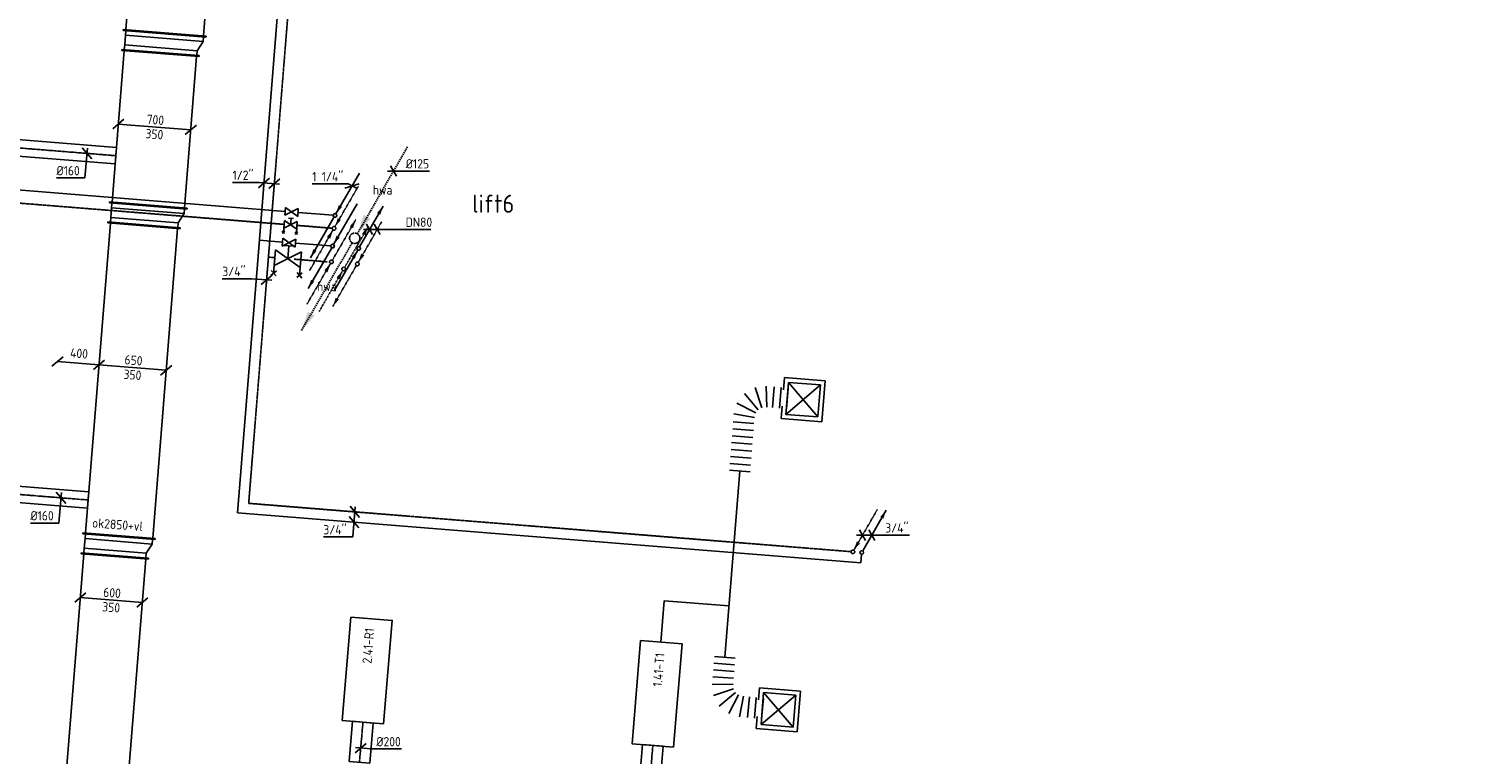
# Model space of a CAD drawing. Header units: millimetres. Extents: x -2770 to 48660, y -299 to 65946.
# Tile 33 of 39: x 6883 to 20857, y 51233 to 58224. Entities that reach past the tile are written whole.
import ezdxf
from ezdxf.enums import TextEntityAlignment as Align

# ---------------------------------------------------------------- set-up
doc = ezdxf.new("R2010")
doc.units = ezdxf.units.MM
for name, pattern in [('2322107', [2000, 1000, 1000]), ('2322107_a', [2000, 1000, 1000]), ('2322108', [7, 5, -2]), ('2322108_a', [7, 5, -2]), ('2322109', [10, 5, -2, 1, -2]), ('2322109_a', [10, 5, -2, 1, -2]), ('2322122', [47, 40, -7]), ('2322122_a', [19.5, 12.5, -7]), ('CENTER2', [28.575, 19.05, -3.175, 3.175, -3.175]), ('SMALL_DASH', [1.5, 0.5, -1])]:
    doc.linetypes.add(name, pattern=pattern)
for name, color, linetype in [('BL$2----', 7, 'Continuous'), ('bTuwkundig', 7, 'Continuous'), ('WL521---', 4, '2322122'), ('WL531---', 5, '2322109'), ('WL561---_AANVOER', 1, '2322107'), ('WL561---_RETOUR', 5, '2322108'), ('WL570---_APP', 2, 'Continuous'), ('WL570---_RETOUR_D', 4, 'Continuous'), ('WL570---_RETOUR_HL', 1, 'CENTER2'), ('WL570---_TOEVOER_D', 3, 'Continuous'), ('WL570---_TOEVOER_HL', 1, 'CENTER2'), ('WL570---_TOEVOER_RST', 3, 'Continuous'), ('WL570---_TOEVOER_RST_HL', 1, 'CENTER2'), ('WM521---', 1, 'Continuous'), ('WM561---_AANVOER', 1, 'Continuous'), ('WM561---_RETOUR', 1, 'Continuous'), ('WM570---', 1, 'Continuous'), ('WM570---_RETOUR', 1, 'Continuous'), ('WM570---_TOEVOER', 1, 'Continuous')]:
    doc.layers.add(name, color=color, linetype=linetype)
doc.styles.add('BURO-018', font='BUROFONT', dxfattribs={"height": 1.8})
doc.styles.add('STABICAD-018', font='ISOCP.SHX', dxfattribs={"height": 90})
doc.styles.add('STABICAD-025', font='ISOCP.SHX', dxfattribs={"height": 125})
doc.styles.add('STABICAD-035', font='ISOCP.SHX', dxfattribs={"height": 175})
doc.dimstyles.new('STABICAD', dxfattribs={"dimscale": 50, "dimtxt": 1.8, "dimasz": 2, "dimexe": 0, "dimexo": 0, "dimgap": 1.5, "dimtad": 0, "dimdec": 0, "dimzin": 0, "dimdsep": 46, "dimtxsty": 'STABICAD-018', "dimblk1": 'OBLIQUE', "dimblk2": 'OBLIQUE', "dimsah": 1, "dimcen": -3, "dimadec": 1, "dimazin": 0, "dimtfac": 1, "dimtdec": 0, "dimtofl": 0, "dimtmove": 2, "dimatfit": 3, "dimfxl": 1, "dimtvp": 1.055556, "dimtolj": 1, "dimtzin": 0, "dimarcsym": 0})

# ---------------------------------------------------------------- blocks, each defined once
blk = doc.blocks.new('*U666')
at = {"color": 0, "linetype": 'Continuous'}
for p, q in [((-50, 325, -3025), (-45, 325, -3025)), ((-50, -325, -3025), (-50, 325, -3025)), ((-45, -325, -3025), (-45, 325, -3025)), ((0, 300, -3025), (-45, 300, -3025)), ((93, 300, -3025), (0, 300, -3025)), ((0, -300, -3025), (0, 300, -3025)), ((93, 300, -3025), (138, 300, -3025)), ((93, -350, -3025), (93, 300, -3025)), ((143, 325, -3025), (138, 325, -3025)), ((138, -375, -3025), (138, 325, -3025)), ((143, -375, -3025), (143, 325, -3025)), ((-50, -325, -3025), (-45, -325, -3025)), ((-45, -300, -3025), (0, -300, -3025)), ((93, -350, -3025), (0, -300, -3025)), ((138, -350, -3025), (93, -350, -3025)), ((143, -375, -3025), (138, -375, -3025))]:
    blk.add_line(p, q, dxfattribs=at)
at = {"layer": 'WM570---_RETOUR', "color": 2, "style": 'STABICAD-018'}
for tag, p in [('CODE', (7714, 53293, 3025)), ('POSITIONCODE', (7714, 53193, 3025)), ('SECTIONCODE', (7714, 53193, 3025))]:
    blk.add_attdef(tag, p, '', height=1.8, dxfattribs=at)
blk = doc.blocks.new('*U665')
at = {"color": 0, "linetype": 'Continuous'}
for p, q in [((0, 350, -3025), (5, 350, -3025)), ((0, -350, -3025), (0, 350, -3025)), ((5, -350, -3025), (5, 350, -3025)), ((5, 325, -3025), (3002, 325, -3025)), ((3007, 350, -3025), (3002, 350, -3025)), ((3002, -350, -3025), (3002, 350, -3025)), ((3007, -350, -3025), (3007, 350, -3025)), ((0, -350, -3025), (5, -350, -3025)), ((5, -325, -3025), (3002, -325, -3025)), ((3007, -350, -3025), (3002, -350, -3025))]:
    blk.add_line(p, q, dxfattribs=at)
at = {"layer": 'WM570---_RETOUR', "color": 2, "style": 'STABICAD-018'}
for tag in ['CODE', 'POSITIONCODE', 'SECTIONCODE']:
    blk.add_attdef(tag, (7751, 53334, 3025), '', height=1.8, dxfattribs=at)
blk = doc.blocks.new('*U664')
at = {"color": 0, "linetype": 'Continuous'}
for p, q in [((-50, 350, -3025), (-45, 350, -3025)), ((-50, -350, -3025), (-50, 350, -3025)), ((-45, -350, -3025), (-45, 350, -3025)), ((0, 325, -3025), (-45, 325, -3025)), ((0, 325, -3025), (93, 325, -3025)), ((0, -325, -3025), (0, 325, -3025)), ((93, 325, -3025), (138, 325, -3025)), ((93, -375, -3025), (93, 325, -3025)), ((143, 350, -3025), (138, 350, -3025)), ((138, -400, -3025), (138, 350, -3025)), ((143, -400, -3025), (143, 350, -3025)), ((-50, -350, -3025), (-45, -350, -3025)), ((0, -325, -3025), (-45, -325, -3025)), ((93, -375, -3025), (0, -325, -3025)), ((93, -375, -3025), (138, -375, -3025)), ((143, -400, -3025), (138, -400, -3025))]:
    blk.add_line(p, q, dxfattribs=at)
at = {"layer": 'WM570---_RETOUR', "color": 2, "style": 'STABICAD-018'}
for tag, p in [('CODE', (7995, 56481, 3025)), ('POSITIONCODE', (7995, 56381, 3025)), ('SECTIONCODE', (7995, 56381, 3025))]:
    blk.add_attdef(tag, p, '', height=1.8, dxfattribs=at)
blk = doc.blocks.new('*U674')
at = {"color": 0, "linetype": 'Continuous'}
for p, q in [((0, 375, -3025), (5, 375, -3025)), ((0, -375, -3025), (0, 375, -3025)), ((5, -375, -3025), (5, 375, -3025)), ((5, 350, -3025), (1470, 350, -3025)), ((1475, 375, -3025), (1470, 375, -3025)), ((1470, -375, -3025), (1470, 375, -3025)), ((1475, -375, -3025), (1475, 375, -3025)), ((0, -375, -3025), (5, -375, -3025)), ((5, -350, -3025), (1470, -350, -3025)), ((1475, -375, -3025), (1470, -375, -3025))]:
    blk.add_line(p, q, dxfattribs=at)
at = {"layer": 'WM570---_RETOUR', "color": 2, "style": 'STABICAD-018'}
for tag in ['CODE', 'POSITIONCODE', 'SECTIONCODE']:
    blk.add_attdef(tag, (8032, 56522, 3025), '', height=1.8, dxfattribs=at)
blk = doc.blocks.new('*U673')
at = {"color": 0, "linetype": 'Continuous'}
for p, q in [((-50, 375, -3025), (-45, 375, -3025)), ((-50, -375, -3025), (-50, 375, -3025)), ((-45, -375, -3025), (-45, 375, -3025)), ((0, 350, -3025), (-45, 350, -3025)), ((0, 350, -3025), (93, 350, -3025)), ((0, -350, -3025), (0, 350, -3025)), ((93, 350, -3025), (138, 350, -3025)), ((93, -400, -3025), (93, 350, -3025)), ((143, 375, -3025), (138, 375, -3025)), ((138, -425, -3025), (138, 375, -3025)), ((143, -425, -3025), (143, 375, -3025)), ((-50, -375, -3025), (-45, -375, -3025)), ((0, -350, -3025), (-45, -350, -3025)), ((93, -400, -3025), (0, -350, -3025)), ((93, -400, -3025), (138, -400, -3025)), ((143, -425, -3025), (138, -425, -3025))]:
    blk.add_line(p, q, dxfattribs=at)
at = {"layer": 'WM570---_RETOUR', "color": 2, "style": 'STABICAD-018'}
for tag, p in [('CODE', (8154, 58142, 3025)), ('POSITIONCODE', (8154, 58042, 3025)), ('SECTIONCODE', (8154, 58042, 3025))]:
    blk.add_attdef(tag, p, '', height=1.8, dxfattribs=at)
blk = doc.blocks.new('*U675')
at = {"color": 0, "linetype": 'Continuous'}
for p, q in [((0, 400, -3025), (5, 400, -3025)), ((0, -400, -3025), (0, 400, -3025)), ((5, -400, -3025), (5, 400, -3025)), ((5, 375, -3025), (778, 375, -3025)), ((783, 400, -3025), (778, 400, -3025)), ((778, -400, -3025), (778, 400, -3025)), ((783, -400, -3025), (783, 400, -3025)), ((0, -400, -3025), (5, -400, -3025)), ((5, -375, -3025), (778, -375, -3025)), ((783, -400, -3025), (778, -400, -3025))]:
    blk.add_line(p, q, dxfattribs=at)
at = {"layer": 'WM570---_RETOUR', "color": 2, "style": 'STABICAD-018'}
for tag in ['CODE', 'POSITIONCODE', 'SECTIONCODE']:
    blk.add_attdef(tag, (8190, 58183, 3025), '', height=1.8, dxfattribs=at)
blk = doc.blocks.new('*U965')
at = {"color": 0, "linetype": 'Continuous'}
for p, q in [((-295, 74, -3025), (-403, -18, -3025)), ((349, -28, -3025), (-349, 28, -3025)), ((403, 18, -3025), (295, -74, -3025))]:
    blk.add_line(p, q, dxfattribs=at)
at = {"color": 0, "linetype": 'Continuous', "style": 'STABICAD-018'}
for s, p in [('700', (-79, 31, -3025)), ('350', (-90, -108, -3025))]:
    blk.add_text(s, height=90, rotation=355.41, dxfattribs=at).set_placement(p)
at = {"layer": 'WM570---_TOEVOER', "color": 2, "style": 'STABICAD-018'}
blk.add_attdef('CODE', (8093, 57279, 3025), '', height=1.8, dxfattribs=at)
blk = doc.blocks.new('*U962')
at = {"color": 0, "linetype": 'Continuous'}
for p, q in [((-270, 72, -3025), (-378, -20, -3025)), ((324, -26, -3025), (-324, 26, -3025)), ((378, 20, -3025), (270, -72, -3025))]:
    blk.add_line(p, q, dxfattribs=at)
at = {"color": 0, "linetype": 'Continuous', "style": 'STABICAD-018'}
for s, p in [('650', (-81, 32, -3025)), ('350', (-90, -108, -3025))]:
    blk.add_text(s, height=90, rotation=355.41, dxfattribs=at).set_placement(p)
at = {"layer": 'WM570---_TOEVOER', "color": 2, "style": 'STABICAD-018'}
blk.add_attdef('CODE', (7881, 54960, 3025), '', height=1.8, dxfattribs=at)
blk = doc.blocks.new('*U669')
at = {"color": 0, "linetype": 'Continuous'}
for p, q in [((-245, 70, -3025), (-353, -22, -3025)), ((299, -24, -3025), (-299, 24, -3025)), ((353, 22, -3025), (245, -70, -3025))]:
    blk.add_line(p, q, dxfattribs=at)
at = {"color": 0, "linetype": 'Continuous', "style": 'STABICAD-018'}
for s, p in [('600', (-81, 32, -3025)), ('350', (-90, -108, -3025))]:
    blk.add_text(s, height=90, rotation=355.41, dxfattribs=at).set_placement(p)
at = {"layer": 'WM570---_RETOUR', "color": 2, "style": 'STABICAD-018'}
blk.add_attdef('CODE', (7676, 52718, 3025), '', height=1.8, dxfattribs=at)
blk = doc.blocks.new('*U960')
at = {"color": 0, "linetype": 'Continuous'}
for p, q in [((0, 80, -3000), (2069, 80, -3000)), ((0, -80, -3000), (0, 80, -3000)), ((0, -80, -3000), (2069, -80, -3000))]:
    blk.add_line(p, q, dxfattribs=at)
at = {"color": 2, "linetype": 'SMALL_DASH'}
blk.add_line((2069, 80, -3000), (2069, -80, -3000), dxfattribs=at)
at = {"layer": 'WL570---_RETOUR_HL', "linetype": 'CENTER2'}
blk.add_line((0, 0, -3000), (2069, 0, -3000), dxfattribs=at)
at = {"layer": 'WM570---_TOEVOER', "color": 2, "style": 'STABICAD-018'}
for tag, p in [('CODE', (5390, 53848, 3000)), ('SECTIONCODE', (5390, 53848, 3000)), ('POSITIONCODE', (6433, 53915, 3000))]:
    blk.add_attdef(tag, p, '', height=1.8, dxfattribs=at)
blk = doc.blocks.new('*U961')
at = {"color": 0, "linetype": 'Continuous'}
for p, q in [((46, -54, -3000), (-46, 54, -3000)), ((4, 50, -3000), (-20, -243, -3000)), ((-20, -243, -3000), (-295, -243, -3000))]:
    blk.add_line(p, q, dxfattribs=at)
at = {"color": 0, "linetype": 'Continuous', "style": 'STABICAD-018'}
blk.add_text('%%c160', height=90, dxfattribs=at).set_placement((-295, -218, -3000))
at = {"layer": 'WM570---_TOEVOER', "color": 2, "style": 'STABICAD-018'}
blk.add_attdef('CODE', (7191, 53704, 3000), '', height=1.8, dxfattribs=at)
blk = doc.blocks.new('*U963')
at = {"color": 0, "linetype": 'Continuous'}
for p, q in [((0, 80, -3000), (2066, 80, -3000)), ((0, -80, -3000), (0, 80, -3000)), ((0, -80, -3000), (2066, -80, -3000))]:
    blk.add_line(p, q, dxfattribs=at)
at = {"color": 2, "linetype": 'SMALL_DASH'}
blk.add_line((2066, 80, -3000), (2066, -80, -3000), dxfattribs=at)
at = {"layer": 'WL570---_RETOUR_HL', "linetype": 'CENTER2'}
blk.add_line((0, 0, -3000), (2066, 0, -3000), dxfattribs=at)
at = {"layer": 'WM570---_TOEVOER', "color": 2, "style": 'STABICAD-018'}
for tag, p in [('CODE', (5660, 57168, 3000)), ('SECTIONCODE', (5660, 57168, 3000)), ('POSITIONCODE', (6701, 57234, 3000))]:
    blk.add_attdef(tag, p, '', height=1.8, dxfattribs=at)
blk = doc.blocks.new('*U964')
at = {"color": 0, "linetype": 'Continuous'}
for p, q in [((46, -54, -3000), (-46, 54, -3000)), ((4, 50, -3000), (-19, -237, -3000)), ((-19, -237, -3000), (-294, -237, -3000))]:
    blk.add_line(p, q, dxfattribs=at)
at = {"color": 0, "linetype": 'Continuous', "style": 'STABICAD-018'}
blk.add_text('%%c160', height=90, dxfattribs=at).set_placement((-294, -212, -3000))
at = {"layer": 'WM570---_TOEVOER', "color": 2, "style": 'STABICAD-018'}
blk.add_attdef('CODE', (7441, 57025, 3000), '', height=1.8, dxfattribs=at)
blk = doc.blocks.new('_Oblique')
at = {"color": 0, "linetype": 'ByBlock', "lineweight": -2}
blk.add_line((-0.5, -0.5), (0.5, 0.5), dxfattribs=at)
blk = doc.blocks.new('*D781')
at = {"layer": 'Defpoints', "color": 0, "transparency": 16777216}
for p in [(7158, 55018), (7158, 55018), (7557, 54986)]:
    blk.add_point(p, dxfattribs=at)
at = {"layer": 'WM570---', "color": 0, "lineweight": -2, "transparency": 16777216}
blk.add_line((7557, 54986), (7158, 55018), dxfattribs=at)
at = {"layer": 'WM570---', "color": 0, "lineweight": -2, "transparency": 16777216, "xscale": 100, "yscale": 100, "zscale": 100}
for p, rotation in [((7158, 55018), 175.4126458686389), ((7557, 54986), 355.4126458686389)]:
    blk.add_blockref('_Oblique', p, dxfattribs=dict(at, rotation=rotation))
at = {"layer": 'WM570---', "color": 0, "transparency": 16777216, "insert": (7365, 55096), "char_height": 90, "attachment_point": 5, "rotation": 355.4126, "style": 'STABICAD-018'}
blk.add_mtext('\\A1;400', dxfattribs=at)
blk = doc.blocks.new('*U798')
at = {"color": 0, "linetype": 'Continuous'}
for p, q in [((0, 325, -3025), (5, 325, -3025)), ((0, -325, -3025), (0, 325, -3025)), ((5, -325, -3025), (5, 325, -3025)), ((5, 300, -3025), (3681, 300, -3025)), ((3686, 325, -3025), (3681, 325, -3025)), ((3681, -325, -3025), (3681, 325, -3025)), ((3686, -325, -3025), (3686, 325, -3025)), ((0, -325, -3025), (5, -325, -3025)), ((5, -300, -3025), (3681, -300, -3025)), ((3686, -325, -3025), (3681, -325, -3025))]:
    blk.add_line(p, q, dxfattribs=at)
at = {"layer": 'WM570---_TOEVOER', "color": 2, "style": 'STABICAD-018'}
for tag in ['CODE', 'POSITIONCODE', 'SECTIONCODE']:
    blk.add_attdef(tag, (7415, 49469, 3025), '', height=1.8, dxfattribs=at)
blk = doc.blocks.new('PI_SYM138')
at = {"color": 0, "linetype": 'Continuous'}
for p, q in [((-2.5, 1.5), (2.5, -1.5)), ((-2.5, -3), (-2.5, 1.5)), ((2.5, 1.5), (-2.5, -1.5)), ((-1, 2.5), (1, 2.5)), ((0, 0), (0, 2.5)), ((2.5, -3), (2.5, 1.5)), ((-3, -3.5), (-2, -2.5)), ((-3, -2.5), (-2, -3.5)), ((2, -3.5), (3, -2.5)), ((2, -2.5), (3, -3.5))]:
    blk.add_line(p, q, dxfattribs=at)
at = {"color": 0, "linetype": 'Continuous', "style": 'BURO-018'}
blk.add_attdef('PRODUCTCODE', text='', height=1.8, dxfattribs=at).set_placement((0, 0), align=Align.MIDDLE)
blk = doc.blocks.new('PI_SYM115')
at = {"color": 0, "linetype": 'Continuous'}
for p, q in [((-2.5, 1.5), (2.5, -1.5)), ((-2.5, -1.5), (-2.5, 1.5)), ((2.5, 1.5), (-2.5, -1.5)), ((2.5, -1.5), (2.5, 1.5))]:
    blk.add_line(p, q, dxfattribs=at)
at = {"color": 0, "linetype": 'Continuous', "style": 'BURO-018'}
blk.add_attdef('PRODUCTCODE', text='', height=1.8, dxfattribs=at).set_placement((0, 0), align=Align.MIDDLE)
blk = doc.blocks.new('*U829')
at = {"linetype": '2322107'}
for points in [[(9, 15), (37, 100), (68, 82)], [(-236, -409), (-208, -325), (-177, -342)]]:
    blk.add_hatch(color=2, dxfattribs=at).paths.add_polyline_path(points, flags=0)
at = {"color": 2, "linetype": '2322107_a'}
for p, q in [((9, 15, 3000), (236, 409, 3000)), ((-236, -409, 3000), (-9, -15, 3000))]:
    blk.add_line(p, q, dxfattribs=at)
at = {"color": 0, "linetype": '2322107'}
blk.add_line((0, 0), (0, 0, 3000), dxfattribs=at)
at = {"color": 2, "linetype": '2322107'}
blk.add_circle((0, 0, 3000), 17.5, dxfattribs=at)
at = {"color": 0, "linetype": '2322107'}
blk.add_arc((0, 0, 3000), 17.5, 180, 60, dxfattribs=at)
at = {"layer": 'WM570---_TOEVOER', "color": 2, "style": 'STABICAD-018'}
for tag, p in [('POSITIONCODE', (9831, 56576, 1499)), ('SECTIONCODE', (9831, 56576, 1499)), ('CODE', (9831, 56526)), ('FLOORCODE', (9881, 56426))]:
    blk.add_attdef(tag, p, '', height=1.2, dxfattribs=at)
blk = doc.blocks.new('*U828')
at = {"linetype": '2322108'}
for points in [[(9, 15), (37, 100), (68, 82)], [(-9, -15), (-37, -100), (-68, -82)]]:
    blk.add_hatch(color=2, dxfattribs=at).paths.add_polyline_path(points, flags=0)
at = {"color": 2, "linetype": '2322108_a'}
for p, q in [((9, 15, 3000), (236, 409, 3000)), ((-9, -15, 3000), (-236, -409, 3000))]:
    blk.add_line(p, q, dxfattribs=at)
at = {"color": 0, "linetype": '2322108'}
blk.add_line((0, 0), (0, 0, 3000), dxfattribs=at)
at = {"color": 2, "linetype": '2322108'}
blk.add_circle((0, 0, 3000), 17.5, dxfattribs=at)
at = {"color": 0, "linetype": '2322108'}
blk.add_arc((0, 0, 3000), 17.5, 180, 60, dxfattribs=at)
at = {"layer": 'WM570---_TOEVOER', "color": 2, "style": 'STABICAD-018'}
for tag, p in [('POSITIONCODE', (9822, 56452, 1499)), ('SECTIONCODE', (9822, 56452, 1499)), ('CODE', (9822, 56402)), ('FLOORCODE', (9872, 56302))]:
    blk.add_attdef(tag, p, '', height=1.2, dxfattribs=at)
blk = doc.blocks.new('*U837')
at = {"color": 0, "linetype": 'Continuous'}
for p, q in [((-146, 12), (-403, 12)), ((-154, -38), (-46, 54)), ((50, -4), (-146, 12)), ((-54, -46), (54, 46))]:
    blk.add_line(p, q, dxfattribs=at)
at = {"color": 0, "linetype": 'Continuous', "style": 'STABICAD-018'}
blk.add_text("1/2''", height=90, dxfattribs=at).set_placement((-403, 37))
at = {"layer": 'WM570---_TOEVOER', "color": 2, "style": 'STABICAD-018'}
blk.add_attdef('CODE', (9247, 56732), '', height=1.2, dxfattribs=at)
blk = doc.blocks.new('*U836')
at = {"color": 0, "linetype": 'Continuous'}
for p, q in [((-143, 11), (-427, 11)), ((50, -4), (-143, 11)), ((-54, -46), (54, 46))]:
    blk.add_line(p, q, dxfattribs=at)
at = {"color": 0, "linetype": 'Continuous', "style": 'STABICAD-018'}
blk.add_text("3/4''", height=90, dxfattribs=at).set_placement((-427, 36))
at = {"layer": 'WM570---_TOEVOER', "color": 2, "style": 'STABICAD-018'}
blk.add_attdef('CODE', (9173, 55805), '', height=1.2, dxfattribs=at)
blk = doc.blocks.new('*U818')
at = {"color": 0, "linetype": 'Continuous'}
for p, q in [((-58, 0), (297, 0)), ((-29, 50), (29, -50)), ((44, 50), (102, -50)), ((297, 0), (591, 0))]:
    blk.add_line(p, q, dxfattribs=at)
at = {"color": 0, "linetype": 'Continuous', "style": 'STABICAD-018'}
blk.add_text('DN80', height=90, dxfattribs=at).set_placement((347, 25))
at = {"layer": 'WM570---_TOEVOER', "color": 2, "style": 'STABICAD-018'}
blk.add_attdef('CODE', (10166, 56291, 3000), '', height=1.2, dxfattribs=at)
blk = doc.blocks.new('*U819')
at = {"linetype": '2322122'}
for points in [[(25, 43), (86, 224), (151, 187)], [(-512, -888), (-451, -707), (-386, -744)]]:
    blk.add_hatch(color=2, dxfattribs=at).paths.add_polyline_path(points, flags=0)
at = {"color": 2, "linetype": '2322122_a'}
for p, q in [((25, 43, 3000), (512, 888, 3000)), ((-512, -888, 3000), (-25, -43, 3000))]:
    blk.add_line(p, q, dxfattribs=at)
at = {"color": 0, "linetype": '2322122'}
blk.add_line((0, 0), (0, 0, 3000), dxfattribs=at)
blk.add_circle((0, 0, 3000), 50, dxfattribs=at)
at = {"color": 2, "linetype": '2322122'}
blk.add_circle((0, 0, 3000), 50, dxfattribs=at)
at = {"layer": 'WM561---_AANVOER', "color": 2, "style": 'STABICAD-018'}
for tag, p in [('POSITIONCODE', (10022, 56356, 1499)), ('SECTIONCODE', (10022, 56356, 1499)), ('CODE', (10022, 56306)), ('FLOORCODE', (10072, 56206))]:
    blk.add_attdef(tag, p, '', height=1.8, dxfattribs=at)
blk = doc.blocks.new('*U823')
at = {"linetype": '2322109'}
for points in [[(236, 409), (208, 325), (177, 342)], [(-9, -15), (-37, -100), (-68, -82)]]:
    blk.add_hatch(color=2, dxfattribs=at).paths.add_polyline_path(points, flags=0)
at = {"color": 2, "linetype": '2322109_a'}
for p, q in [((236, 409, 3000), (9, 15, 3000)), ((-9, -15, 3000), (-236, -409, 3000))]:
    blk.add_line(p, q, dxfattribs=at)
at = {"color": 0, "linetype": '2322109'}
blk.add_line((0, 0), (0, 0, 3000), dxfattribs=at)
at = {"color": 2, "linetype": '2322109'}
blk.add_circle((0, 0, 3000), 17.5, dxfattribs=at)
at = {"color": 0, "linetype": '2322109'}
blk.add_arc((0, 0, 3000), 17.5, 180, 60, dxfattribs=at)
at = {"layer": 'BL$2----', "color": 2, "style": 'STABICAD-018'}
for tag, p in [('POSITIONCODE', (9916, 56060, 1499)), ('SECTIONCODE', (9916, 56060, 1499)), ('CODE', (9916, 56010)), ('FLOORCODE', (9966, 55910))]:
    blk.add_attdef(tag, p, '', height=1.2, dxfattribs=at)
blk = doc.blocks.new('*U820')
at = {"color": 0, "linetype": 'Continuous'}
for p, q in [((-58, 0), (68, 0)), ((-29, 50), (29, -50)), ((68, 0), (347, 0))]:
    blk.add_line(p, q, dxfattribs=at)
at = {"color": 0, "linetype": 'Continuous', "style": 'STABICAD-018'}
blk.add_text('%%c125', height=90, dxfattribs=at).set_placement((118, 25))
at = {"layer": 'WM561---_AANVOER', "color": 2, "style": 'STABICAD-018'}
blk.add_attdef('CODE', (10396, 56854), '', height=1.8, dxfattribs=at)
blk = doc.blocks.new('*U825')
at = {"linetype": '2322108'}
for points in [[(236, 409), (208, 325), (177, 342)], [(-9, -15), (-37, -100), (-68, -82)]]:
    blk.add_hatch(color=2, dxfattribs=at).paths.add_polyline_path(points, flags=0)
at = {"color": 2, "linetype": '2322108_a'}
for p, q in [((236, 409, 3000), (9, 15, 3000)), ((-9, -15, 3000), (-236, -409, 3000))]:
    blk.add_line(p, q, dxfattribs=at)
at = {"color": 0, "linetype": '2322108'}
blk.add_line((0, 0), (0, 0, 3000), dxfattribs=at)
at = {"color": 2, "linetype": '2322108'}
blk.add_circle((0, 0, 3000), 17.5, dxfattribs=at)
at = {"color": 0, "linetype": '2322108'}
blk.add_arc((0, 0, 3000), 17.5, 180, 60, dxfattribs=at)
at = {"layer": 'WM570---_TOEVOER', "color": 2, "style": 'STABICAD-018'}
for tag, p in [('POSITIONCODE', (9797, 56129, 1499)), ('SECTIONCODE', (9797, 56129, 1499)), ('CODE', (9797, 56079)), ('FLOORCODE', (9847, 55979))]:
    blk.add_attdef(tag, p, '', height=1.2, dxfattribs=at)
blk = doc.blocks.new('*U824')
at = {"linetype": '2322107'}
for points in [[(9, 15), (37, 100), (68, 82)], [(-236, -409), (-208, -325), (-177, -342)]]:
    blk.add_hatch(color=2, dxfattribs=at).paths.add_polyline_path(points, flags=0)
at = {"color": 2, "linetype": '2322107_a'}
for p, q in [((9, 15, 3000), (236, 409, 3000)), ((-236, -409, 3000), (-9, -15, 3000))]:
    blk.add_line(p, q, dxfattribs=at)
at = {"color": 0, "linetype": '2322107'}
blk.add_line((0, 0), (0, 0, 3000), dxfattribs=at)
at = {"color": 2, "linetype": '2322107'}
blk.add_circle((0, 0, 3000), 17.5, dxfattribs=at)
at = {"color": 0, "linetype": '2322107'}
blk.add_arc((0, 0, 3000), 17.5, 180, 60, dxfattribs=at)
at = {"layer": 'WM570---_TOEVOER', "color": 2, "style": 'STABICAD-018'}
for tag, p in [('POSITIONCODE', (9809, 56280, 1499)), ('SECTIONCODE', (9809, 56280, 1499)), ('CODE', (9809, 56230)), ('FLOORCODE', (9859, 56130))]:
    blk.add_attdef(tag, p, '', height=1.2, dxfattribs=at)
blk = doc.blocks.new('*U821')
at = {"linetype": '2322108'}
for points in [[(9, 15), (37, 100), (68, 82)], [(-236, -409), (-208, -325), (-177, -342)]]:
    blk.add_hatch(color=2, dxfattribs=at).paths.add_polyline_path(points, flags=0)
at = {"color": 2, "linetype": '2322108_a'}
for p, q in [((9, 15, 3000), (236, 409, 3000)), ((-236, -409, 3000), (-9, -15, 3000))]:
    blk.add_line(p, q, dxfattribs=at)
at = {"color": 0, "linetype": '2322108'}
blk.add_line((0, 0), (0, 0, 3000), dxfattribs=at)
at = {"color": 2, "linetype": '2322108'}
blk.add_circle((0, 0, 3000), 17.5, dxfattribs=at)
at = {"color": 0, "linetype": '2322108'}
blk.add_arc((0, 0, 3000), 17.5, 180, 60, dxfattribs=at)
at = {"layer": 'WL561---_RETOUR', "color": 2, "style": 'STABICAD-018'}
for tag, p in [('POSITIONCODE', (10047, 56108, 1499)), ('SECTIONCODE', (10047, 56108, 1499)), ('CODE', (10047, 56058)), ('FLOORCODE', (10097, 55958))]:
    blk.add_attdef(tag, p, '', height=1.2, dxfattribs=at)
blk = doc.blocks.new('*U822')
at = {"linetype": '2322107'}
for points in [[(236, 409), (208, 325), (177, 342)], [(-9, -15), (-37, -100), (-68, -82)]]:
    blk.add_hatch(color=2, dxfattribs=at).paths.add_polyline_path(points, flags=0)
at = {"color": 2, "linetype": '2322107_a'}
for p, q in [((236, 409, 3000), (9, 15, 3000)), ((-9, -15, 3000), (-236, -409, 3000))]:
    blk.add_line(p, q, dxfattribs=at)
at = {"color": 0, "linetype": '2322107'}
blk.add_line((0, 0), (0, 0, 3000), dxfattribs=at)
at = {"color": 2, "linetype": '2322107'}
blk.add_circle((0, 0, 3000), 17.5, dxfattribs=at)
at = {"color": 0, "linetype": '2322107'}
blk.add_arc((0, 0, 3000), 17.5, 180, 60, dxfattribs=at)
at = {"layer": 'WL561---_RETOUR', "color": 2, "style": 'STABICAD-018'}
for tag, p in [('POSITIONCODE', (10060, 56258, 1499)), ('SECTIONCODE', (10060, 56258, 1499)), ('CODE', (10060, 56208)), ('FLOORCODE', (10110, 56108))]:
    blk.add_attdef(tag, p, '', height=1.2, dxfattribs=at)
blk = doc.blocks.new('*U826')
at = {"linetype": '2322107'}
for points in [[(9, 15), (37, 100), (68, 82)], [(-236, -409), (-208, -325), (-177, -342)]]:
    blk.add_hatch(color=2, dxfattribs=at).paths.add_polyline_path(points, flags=0)
at = {"color": 2, "linetype": '2322107_a'}
for p, q in [((9, 15, 3000), (236, 409, 3000)), ((-236, -409, 3000), (-9, -15, 3000))]:
    blk.add_line(p, q, dxfattribs=at)
at = {"color": 0, "linetype": '2322107'}
blk.add_line((0, 0), (0, 0, 3000), dxfattribs=at)
at = {"color": 2, "linetype": '2322107'}
blk.add_circle((0, 0, 3000), 17.5, dxfattribs=at)
at = {"color": 0, "linetype": '2322107'}
blk.add_arc((0, 0, 3000), 17.5, 180, 60, dxfattribs=at)
at = {"layer": 'WM570---_TOEVOER', "color": 2, "style": 'STABICAD-018'}
for tag, p in [('POSITIONCODE', (9831, 56576, 1499)), ('SECTIONCODE', (9831, 56576, 1499)), ('CODE', (9831, 56526)), ('FLOORCODE', (9881, 56426))]:
    blk.add_attdef(tag, p, '', height=1.2, dxfattribs=at)
blk = doc.blocks.new('*U827')
at = {"linetype": '2322108'}
for points in [[(9, 15), (37, 100), (68, 82)], [(-9, -15), (-37, -100), (-68, -82)]]:
    blk.add_hatch(color=2, dxfattribs=at).paths.add_polyline_path(points, flags=0)
at = {"color": 2, "linetype": '2322108_a'}
for p, q in [((9, 15, 3000), (236, 409, 3000)), ((-9, -15, 3000), (-236, -409, 3000))]:
    blk.add_line(p, q, dxfattribs=at)
at = {"color": 0, "linetype": '2322108'}
blk.add_line((0, 0), (0, 0, 3000), dxfattribs=at)
at = {"color": 2, "linetype": '2322108'}
blk.add_circle((0, 0, 3000), 17.5, dxfattribs=at)
at = {"color": 0, "linetype": '2322108'}
blk.add_arc((0, 0, 3000), 17.5, 180, 60, dxfattribs=at)
at = {"layer": 'WM570---_TOEVOER', "color": 2, "style": 'STABICAD-018'}
for tag, p in [('POSITIONCODE', (9822, 56452, 1499)), ('SECTIONCODE', (9822, 56452, 1499)), ('CODE', (9822, 56402)), ('FLOORCODE', (9872, 56302))]:
    blk.add_attdef(tag, p, '', height=1.2, dxfattribs=at)
blk = doc.blocks.new('*U832')
at = {"color": 0, "linetype": 'Continuous'}
for p, q in [((-37, 19), (-384, 19)), ((-70, -21), (70, 21)), ((45, -22), (-37, 19))]:
    blk.add_line(p, q, dxfattribs=at)
at = {"color": 0, "linetype": 'Continuous', "style": 'STABICAD-018'}
blk.add_text("1 1/4''", height=90, dxfattribs=at).set_placement((-384, 44))
at = {"layer": 'WM570---_TOEVOER', "color": 2, "style": 'STABICAD-018'}
blk.add_attdef('CODE', (9996, 56711), '', height=1.2, dxfattribs=at)
blk = doc.blocks.new('*U835')
at = {"linetype": '2322107'}
blk.add_hatch(color=2, dxfattribs=at).paths.add_polyline_path([(236, 409), (208, 325), (177, 342)], flags=0)
at = {"color": 2, "linetype": '2322107_a'}
blk.add_line((236, 409, 3000), (9, 15, 3000), dxfattribs=at)
at = {"color": 0, "linetype": '2322107'}
blk.add_line((0, 0), (0, 0, 3000), dxfattribs=at)
at = {"color": 2, "linetype": '2322107'}
blk.add_circle((0, 0, 3000), 17.5, dxfattribs=at)
at = {"layer": 'WM570---_TOEVOER', "color": 2, "style": 'STABICAD-018'}
for tag, p in [('POSITIONCODE', (14908, 53326, 1499)), ('SECTIONCODE', (14908, 53326, 1499)), ('CODE', (14908, 53276)), ('FLOORCODE', (14958, 53176))]:
    blk.add_attdef(tag, p, '', height=1.2, dxfattribs=at)
blk = doc.blocks.new('*U838')
at = {"linetype": '2322108'}
blk.add_hatch(color=2, dxfattribs=at).paths.add_polyline_path([(9, 15), (37, 100), (68, 82)], flags=0)
at = {"color": 2, "linetype": '2322108_a'}
blk.add_line((9, 15, 3000), (236, 409, 3000), dxfattribs=at)
at = {"color": 0, "linetype": '2322108'}
blk.add_line((0, 0), (0, 0, 3000), dxfattribs=at)
at = {"color": 2, "linetype": '2322108'}
blk.add_circle((0, 0, 3000), 17.5, dxfattribs=at)
at = {"layer": 'WM570---_TOEVOER', "color": 2, "style": 'STABICAD-018'}
for tag, p in [('POSITIONCODE', (14823, 53333, 1499)), ('SECTIONCODE', (14823, 53333, 1499)), ('CODE', (14823, 53283)), ('FLOORCODE', (14873, 53183))]:
    blk.add_attdef(tag, p, '', height=1.2, dxfattribs=at)
blk = doc.blocks.new('*U839')
at = {"color": 0, "linetype": 'Continuous'}
for p, q in [((-58, 0), (169, 0)), ((-29, 50), (29, -50)), ((60, 50), (118, -50)), ((169, 0), (453, 0))]:
    blk.add_line(p, q, dxfattribs=at)
at = {"color": 0, "linetype": 'Continuous', "style": 'STABICAD-018'}
blk.add_text("3/4''", height=90, dxfattribs=at).set_placement((219, 25))
at = {"layer": 'WM570---_TOEVOER', "color": 2, "style": 'STABICAD-018'}
blk.add_attdef('CODE', (14916, 53343, 3000), '', height=1.2, dxfattribs=at)
blk = doc.blocks.new('*U840')
at = {"color": 0, "linetype": 'Continuous'}
for p, q in [((46, -54), (-46, 54)), ((4, 50), (-19, -242)), ((38, -154), (-54, -46)), ((-19, -242), (-303, -242))]:
    blk.add_line(p, q, dxfattribs=at)
at = {"color": 0, "linetype": 'Continuous', "style": 'STABICAD-018'}
blk.add_text("3/4''", height=90, dxfattribs=at).set_placement((-303, -217))
at = {"layer": 'WM570---_TOEVOER', "color": 2, "style": 'STABICAD-018'}
blk.add_attdef('CODE', (10023, 53568), '', height=1.2, dxfattribs=at)
blk = doc.blocks.new('*U864')
at = {"color": 0, "linetype": 'Continuous'}
for p, q in [((0, 100, -3025), (388, 100, -3025)), ((0, -100, -3025), (0, 100, -3025)), ((388, 100, -3025), (388, -100, -3025)), ((0, -100, -3025), (388, -100, -3025))]:
    blk.add_line(p, q, dxfattribs=at)
at = {"layer": 'WL570---_RETOUR_HL', "linetype": 'CENTER2'}
blk.add_line((0, 0, -3025), (388, 0, -3025), dxfattribs=at)
at = {"layer": 'WM570---_TOEVOER', "color": 2, "style": 'STABICAD-018'}
for tag in ['CODE', 'POSITIONCODE', 'SECTIONCODE']:
    blk.add_attdef(tag, (10067, 51154, 3025), '', height=1.8, dxfattribs=at)
blk = doc.blocks.new('*U883')
at = {"color": 0, "linetype": 'Continuous'}
for p, q in [((-54, -45, -3025), (54, 45, -3025)), ((-50, 4, -3025), (100, -9, -3025)), ((100, -9, -3025), (393, -9, -3025))]:
    blk.add_line(p, q, dxfattribs=at)
at = {"color": 0, "linetype": 'Continuous', "style": 'STABICAD-018'}
blk.add_text('%%c200', height=90, dxfattribs=at).set_placement((150, 16, -3025))
at = {"layer": 'WM570---_TOEVOER', "color": 2, "style": 'STABICAD-018'}
blk.add_attdef('CODE', (10080, 51291, 3025), '', height=1.8, dxfattribs=at)
blk = doc.blocks.new('*U898')
at = {"color": 0, "linetype": 'Continuous'}
for p, q in [((0, 100, -3025), (387, 100, -3025)), ((0, -100, -3025), (0, 100, -3025)), ((387, 100, -3025), (387, -100, -3025)), ((0, -100, -3025), (387, -100, -3025))]:
    blk.add_line(p, q, dxfattribs=at)
at = {"layer": 'WL570---_TOEVOER_HL', "linetype": 'CENTER2'}
blk.add_line((0, 0, -3025), (387, 0, -3025), dxfattribs=at)
at = {"layer": 'WM570---_TOEVOER', "color": 2, "style": 'STABICAD-018'}
for tag in ['CODE', 'POSITIONCODE', 'SECTIONCODE']:
    blk.add_attdef(tag, (12864, 50930, 3025), '', height=1.8, dxfattribs=at)
blk = doc.blocks.new('*U971')
at = {"color": 0, "linetype": 'Continuous'}
for p, q in [((197, 197, -2700), (-198, 197, -2700)), ((-198, 80, -2700), (-198, 197, -2700)), ((155, 155, -2700), (-155, 155, -2700)), ((-155, -155, -2700), (-155, 155, -2700)), ((155, -155, -2700), (-155, 155, -2700)), ((-155, -155, -2700), (155, 155, -2700)), ((155, -155, -2700), (155, 155, -2700)), ((197, -198, -2700), (197, 197, -2700)), ((-198, -198, -2700), (-198, -80, -2700)), ((197, -198, -2700), (-198, -198, -2700)), ((155, -155, -2700), (-155, -155, -2700))]:
    blk.add_line(p, q, dxfattribs=at)
at = {"layer": 'WL570---_TOEVOER_RST_HL', "linetype": 'CENTER2'}
blk.add_circle((0, 0, -2700), 0.0125, dxfattribs=at)
at = {"layer": 'WM570---', "color": 1, "style": 'STABICAD-018'}
blk.add_attdef('PRODUCTCODE', (9979, 24204, 2700), '', height=1.8, rotation=355.4, dxfattribs=at)
at = {"layer": 'WM570---', "color": 2}
for tag, p, style in [('CODE', (9947, 23809, 2700), 'STABICAD-018'), ('MATERIALCODE', (9939, 23710, 2700), 'STABICAD-025'), ('POSITIONCODE', (9939, 23710, 2700), 'STABICAD-025'), ('SECTIONCODE', (9939, 23710, 2700), 'STABICAD-025'), ('FLOWPREFIX', (9921, 23213, 2700), 'STABICAD-018'), ('FLOW', (9944, 23212, 2700), 'STABICAD-018'), ('FLOWSUFFIX', (10110, 23198, 2700), 'STABICAD-018')]:
    blk.add_attdef(tag, p, '', height=1.8, rotation=355.4, dxfattribs=dict(at, style=style))
blk = doc.blocks.new('*U972')
at = {"color": 0, "linetype": 'Continuous'}
for p, q in [((300, 736, -3000), (500, 736, -3000)), ((300, 669, -3000), (500, 669, -3000)), ((300, 602, -3000), (500, 602, -3000)), ((300, 535, -3000), (500, 535, -3000)), ((300, 468, -3000), (500, 468, -3000)), ((300, 401, -3000), (500, 401, -3000)), ((300, 334, -3000), (500, 334, -3000)), ((290, 162, -3000), (479, 84, -3000)), ((300, 267, -3000), (500, 267, -3000)), ((300, 210, -3000), (500, 190, -3000)), ((0, -100, -3000), (0, 100, -3000)), ((67, 100, -3000), (67, -100, -3000)), ((133, 100, -3000), (133, -100, -3000)), ((190, 100, -3000), (210, -100, -3000)), ((237, 109, -3000), (315, -79, -3000)), ((269, 131, -3000), (413, -14, -3000))]:
    blk.add_line(p, q, dxfattribs=at)
at = {"layer": 'WL570---_TOEVOER_D', "color": 2, "style": 'STABICAD-018'}
for tag in ['CODE', 'POSITIONCODE', 'SECTIONCODE']:
    blk.add_attdef(tag, (14190, 54663, 3000), '', height=1.8, dxfattribs=at)
blk = doc.blocks.new('*U973')
at = {"color": 0, "linetype": 'Continuous'}
for p, q in [((363, 334, -3000), (563, 332, -3000)), ((364, 402, -3000), (564, 399, -3000)), ((352, 162, -3000), (539, 82, -3000)), ((361, 209, -3000), (561, 187, -3000)), ((362, 267, -3000), (562, 264, -3000)), ((0, -100, -3000), (0, 100, -3000)), ((65, 100, -3000), (65, -100, -3000)), ((131, 100, -3000), (131, -100, -3000)), ((196, 100, -3000), (196, -100, -3000)), ((251, 100, -3000), (271, -100, -3000)), ((298, 109, -3000), (376, -79, -3000)), ((330, 130, -3000), (473, -15, -3000))]:
    blk.add_line(p, q, dxfattribs=at)
at = {"layer": 'WL570---_TOEVOER_D', "color": 2, "style": 'STABICAD-018'}
for tag in ['CODE', 'POSITIONCODE', 'SECTIONCODE']:
    blk.add_attdef(tag, (13588, 52166, 3000), '', height=1.8, dxfattribs=at)

msp = doc.modelspace()

# ---------------------------------------------------------------- linework, layer by layer
at = {"layer": 'WL561---_AANVOER', "linetype": '2322107'}
for p, q in [((9090.8, 56032.3), (9517, 61345.1)), ((2030, 57052.2), (9350.8, 56464.8)), ((9475.4, 56454.8), (9814, 56427.7)), ((9327.1, 56168.9), (9103.2, 56186.8)), ((9791.4, 56131.6), (9451.7, 56158.9)), ((8892.3, 53558.4), (9090.8, 56032.3)), ((8892.3, 53558.4), (14900.5, 53076.3)), ((14900.5, 53076.3), (14907.1, 53158.9))]:
    msp.add_line(p, q, dxfattribs=at)
at = {"layer": 'WL561---_RETOUR', "linetype": '2322108'}
for p, q in [((9200.4, 56148.9), (9608.7, 61237.4)), ((2019.9, 56927.6), (9340.8, 56340.2)), ((9465.4, 56330.2), (9804.3, 56303)), ((8999.9, 53650.1), (9200.4, 56148.9)), ((9252.4, 56019.4), (9190.4, 56024.3)), ((9757.6, 55978.8), (9439.3, 56004.4)), ((8999.9, 53650.1), (14805.8, 53184.3))]:
    msp.add_line(p, q, dxfattribs=at)
at = {"layer": 'WL570---_APP', "color": 2}
for points in [[(9984.1, 52553.1), (10382.9, 52521.1), (10300.7, 51524.5), (9902, 51556.4)], [(12777.4, 52328.3), (13176.1, 52296.4), (13094, 51299.8), (12695.3, 51331.7)]]:
    msp.add_lwpolyline(points, close=True, dxfattribs=at)
at = {"layer": 'WL570---_TOEVOER_D'}
for points in [[(13588.2, 52166.4), (13732.6, 53960.6)], [(12972.6, 52312.7), (13004.6, 52711.4), (13628, 52661.2)]]:
    msp.add_lwpolyline(points, dxfattribs=at)

# ---------------------------------------------------------------- block references
at = {"layer": 'WL521---', "linetype": '2322122'}
msp.add_blockref('*U819', (10022, 56206.3), dxfattribs=at)
at = {"layer": 'WL531---', "linetype": '2322109'}
msp.add_blockref('*U823', (9915.6, 55910.2), dxfattribs=at)
at = {"layer": 'WL561---_AANVOER', "linetype": '2322107'}
for name, p in [('*U829', (9831.5, 56426.3)), ('*U826', (9831.5, 56426.3)), ('*U824', (9808.8, 56130.2)), ('*U822', (10059.8, 56107.8)), ('*U835', (14908.5, 53176.4))]:
    msp.add_blockref(name, p, dxfattribs=at)
at = {"layer": 'WL561---_AANVOER', "color": 2, "linetype": '2322107', "xscale": 25, "yscale": 25, "zscale": 25, "rotation": 355.412646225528}
for p in [(9413.1, 56459.8), (9389.4, 56163.9)]:
    msp.add_blockref('PI_SYM115', p, dxfattribs=at)
at = {"layer": 'WL561---_RETOUR', "linetype": '2322108'}
for name, p in [('*U828', (9821.7, 56301.6)), ('*U827', (9821.7, 56301.6)), ('*U825', (9797.2, 55978.8)), ('*U821', (10046.9, 55958.4)), ('*U838', (14823.2, 53182.9))]:
    msp.add_blockref(name, p, dxfattribs=at)
at = {"layer": 'WL561---_RETOUR', "color": 2, "linetype": '2322108', "rotation": 355.4126462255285}
for p, xscale, yscale, zscale in [((9403.1, 56335.2), 25, 25, 25), ((9377, 56009.4), 50, 50, 50)]:
    msp.add_blockref('PI_SYM138', p, dxfattribs=dict(at, xscale=xscale, yscale=yscale, zscale=zscale))
at = {"layer": 'WL570---_RETOUR_D', "linetype": 'Continuous'}
for name, p, rotation in [('*U675', (8190.2, 58183.1, 3025), 85.41000000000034), ('*U673', (8153.8, 58042.3, 3025), 85.41000000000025), ('*U674', (8031.8, 56522, 3025), 85.41000000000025), ('*U963', (5660.2, 57167.5, 3000), 355.4100000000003), ('*U664', (7995.4, 56381.1, 3025), 85.4100000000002), ('*U665', (7750.8, 53334.3, 3025), 85.4100000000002), ('*U960', (5390, 53848.1, 3000), 355.4099999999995), ('*U666', (7714.4, 53193.5, 3025), 85.4100000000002), ('*U798', (7415.4, 49469.4, 3025), 85.41000000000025), ('*U864', (10067.5, 51153.5, 3025), 84.9897073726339)]:
    msp.add_blockref(name, p, dxfattribs=dict(at, rotation=rotation))
at = {"layer": 'WL570---_TOEVOER_D', "linetype": 'Continuous'}
for name, p, rotation in [('*U972', (14189.7, 54662.5, 3000), 175.4252666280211), ('*U973', (13588.2, 52166.4, 3000), 265.42526662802), ('*U898', (12863.6, 50930.5, 3025), 85.40000000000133)]:
    msp.add_blockref(name, p, dxfattribs=dict(at, rotation=rotation))
at = {"layer": 'WL570---_TOEVOER_RST', "linetype": 'Continuous', "rotation": 355.3999999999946}
for p in [(14344.2, 54650.1, -350), (14104.9, 51659.7, -350)]:
    msp.add_blockref('*U971', p, dxfattribs=at)
at = {"layer": 'WM521---', "linetype": 'Continuous'}
msp.add_blockref('*U820', (10395.9, 56854), dxfattribs=at)
at = {"layer": 'WM561---_AANVOER', "linetype": 'Continuous'}
for name, p in [('*U837', (9247.2, 56731.8)), ('*U832', (9995.9, 56711)), ('*U836', (9172.9, 55805.4))]:
    msp.add_blockref(name, p, dxfattribs=at)
at = {"layer": 'WM561---_RETOUR', "linetype": 'Continuous'}
for name, p in [('*U818', (10165.6, 56291.1, 3000)), ('*U840', (10022.8, 53568)), ('*U839', (14915.9, 53343.4, 3000))]:
    msp.add_blockref(name, p, dxfattribs=at)
at = {"layer": 'WM570---_RETOUR', "linetype": 'Continuous'}
for name, p in [('*U965', (8092.6, 57279.5, 3025)), ('*U964', (7441.4, 57024.5, 3000)), ('*U962', (7881.3, 54959.7, 3025)), ('*U961', (7191.2, 53703.5, 3000)), ('*U669', (7676.2, 52717.9, 3025)), ('*U883', (10079.5, 51291.1, 3025))]:
    msp.add_blockref(name, p, dxfattribs=at)

# ---------------------------------------------------------------- texts
at = {"layer": 'bTuwkundig', "color": 3, "style": 'STABICAD-035'}
msp.add_text('lift6', height=175, dxfattribs=at).set_placement((11153.3, 56451.8, -500))
at = {"layer": 'WL521---', "color": 2, "style": 'STABICAD-018'}
for p in [(10290.7, 56671.8, 3000), (9753.2, 55740.8, 3000)]:
    msp.add_text('hwa', height=90, dxfattribs=at).set_placement(p, align=Align.MIDDLE_CENTER)
at = {"layer": 'WL570---_TOEVOER_D', "insert": (5614.3, 55139.4), "char_height": 90, "attachment_point": 1, "style": 'STABICAD-018'}
msp.add_mtext_dynamic_manual_height_columns('2x casetteunit\\P\\pi-270,l360,t360;t.b.v.^Igymzaal\\P\\pi0,l0,tz;Klimaatbalans', width=1505.834, gutter_width=450, heights=[0], dxfattribs=at)
at = {"layer": 'WM570---', "style": 'STABICAD-018'}
for s, p in [('2.41-R1', (10184.1, 52102.2)), ('1.41-T1', (12983.4, 51879.8))]:
    msp.add_text(s, height=90, rotation=85.41, dxfattribs=at).set_placement(p)
at = {"layer": 'WM570---_RETOUR', "style": 'STABICAD-018'}
msp.add_text('ok2850+vl', height=90, rotation=355.83273, dxfattribs=at).set_placement((7488.6, 53418.2))

# ---------------------------------------------------------------- dimensions: what is measured, and where the dimension line sits
at = {"layer": 'WM570---'}
dim = msp.add_aligned_dim(p1=(7557.3, 54985.7), p2=(7158.2, 55017.7), distance=0, dimstyle='STABICAD', dxfattribs=at)
dim.commit()
dim.dimension.update_dxf_attribs({"geometry": '*D781', "text_midpoint": (7365.3, 55096.4)})

doc.saveas('drawing.dxf')
